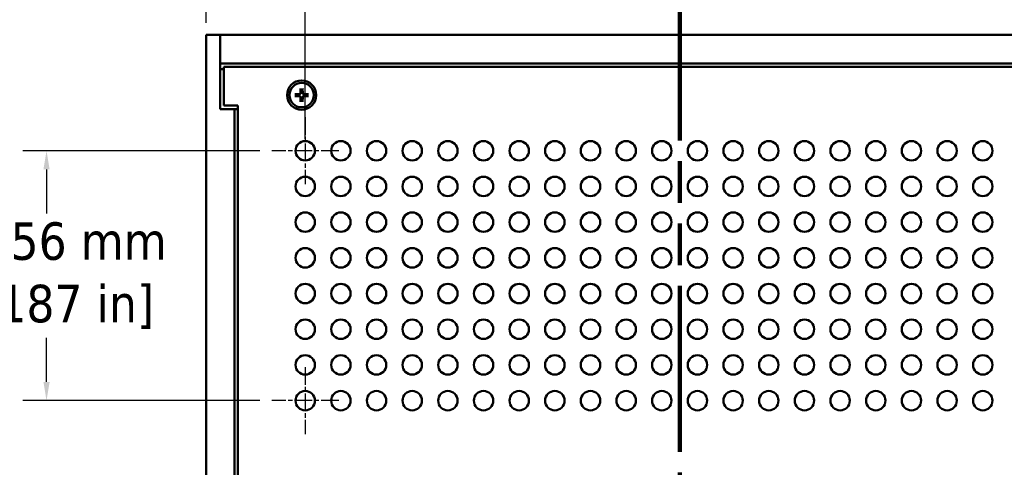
# Model space of a CAD drawing. Header units: millimetres. Extents: x 4 to 1435, y 25 to 906.
# Tile 4 of 18: x 202 to 421, y 459 to 558. Entities that reach past the tile are written whole.
import ezdxf

# ---------------------------------------------------------------- set-up
doc = ezdxf.new("R2010")
doc.units = ezdxf.units.MM
doc.header["$LTSCALE"] = 1.666667
doc.linetypes.add('CHAIN', pattern=[0.3543, 0.2362, -0.0295, 0.0591, -0.0295])
doc.linetypes.add('DOUBLE_DASH_CHAIN', pattern=[1.2403, 0.6614, -0.0827, 0.1654, -0.0827, 0.1654, -0.0827])
for name, color, linetype, lineweight in [('Center Mark (ANSI)', 7, 'Continuous', 25), ('Dimension (ANSI)', 7, 'Continuous', 25), ('Section Line (ANSI)', 7, 'DOUBLE_DASH_CHAIN', 100), ('Visible (ANSI)', 7, 'Continuous', 50)]:
    doc.layers.add(name, color=color, linetype=linetype, lineweight=lineweight)
doc.styles.add('Note Text (ANSI)', font='tahoma.ttf')
doc.dimstyles.new('Default - mm (ANSI)', dxfattribs={"dimscale": 1.666667, "dimtxt": 5, "dimasz": 2.5, "dimexe": 3.175, "dimexo": 1.6002, "dimgap": 0.8, "dimtad": 0, "dimtih": 1, "dimtoh": 1, "dimrnd": 1e-08, "dimzin": 0, "dimdsep": 46, "dimtxsty": 'Note Text (ANSI)', "dimcen": 0.09, "dimdle": 10, "dimclrd": 256, "dimclre": 256, "dimclrt": 256, "dimadec": 1, "dimazin": 0, "dimtfac": 0.6096, "dimtofl": 0, "dimtmove": 0, "dimatfit": 3, "dimldrblk": 'Filled-1', "dimfxl": 1, "dimtolj": 1, "dimtzin": 0, "dimlwd": -1, "dimlwe": -1, "dimarcsym": 0})

# ---------------------------------------------------------------- blocks, each defined once
blk = doc.blocks.new('2dTransSection1')
at = {"layer": 'Section Line (ANSI)', "linetype": 'DOUBLE_DASH_CHAIN', "ltscale": 20.090685}
blk.add_line((209.27, 340.89), (209.27, 204.88), dxfattribs=at)
at = {"layer": 'Section Line (ANSI)', "linetype": 'Continuous'}
blk.add_line((209.27, 340.89), (209.27, 329.47), dxfattribs=at)
blk = doc.blocks.new('*D9')
at = {"layer": 'Defpoints', "color": 0, "transparency": 16777216}
for p in [(454.19, 613.73), (243.37, 554.75), (454.19, 554.75)]:
    blk.add_point(p, dxfattribs=at)
at = {"layer": 'Dimension (ANSI)', "transparency": 16777216}
for p, q in [((243.37, 557.42), (243.37, 619.02)), ((454.19, 557.42), (454.19, 619.02)), ((247.54, 613.73), (266.13, 613.73)), ((450.02, 613.73), (329.25, 613.73))]:
    blk.add_line(p, q, dxfattribs=at)
for points in [[(247.54, 614.42), (247.54, 613.04), (243.37, 613.73)], [(450.02, 614.42), (450.02, 613.04), (454.19, 613.73)]]:
    blk.add_solid(points, dxfattribs=at)
at = {"layer": 'Dimension (ANSI)', "transparency": 16777216, "insert": (297.69, 613.73), "char_height": 8.3333, "attachment_point": 5, "style": 'Note Text (ANSI)'}
blk.add_mtext('\\A1; 210.82 mm\\P[8.300 in]', dxfattribs=at)
blk = doc.blocks.new('Filled-1')
at = {"color": 0}
for p, q in [((0, 0), (-1, 0.333)), ((-1, 0.333), (-1, -0.333)), ((-1, 0), (0, 0)), ((-1, -0.333), (0, 0))]:
    blk.add_line(p, q, dxfattribs=at)
at = {"color": 0, "flags": 128}
blk.add_lwpolyline([(-1, -0.333), (0, 0), (-1, 0.333), (-1, -0.333)], dxfattribs=at)
at = {"color": 0}
blk.add_solid([(-1, -0.333), (0, 0), (-1, 0.333), (-1, -0.333)], dxfattribs=at)
blk = doc.blocks.new('*D17')
at = {"layer": 'Defpoints', "color": 0, "transparency": 16777216}
for p in [(432.12, 587.6), (432.12, 536.43), (265.44, 528.98)]:
    blk.add_point(p, dxfattribs=at)
at = {"layer": 'Dimension (ANSI)', "transparency": 16777216}
for p, q in [((265.44, 531.65), (265.44, 592.89)), ((432.12, 539.1), (432.12, 592.89)), ((269.6, 587.6), (350.97, 587.6)), ((427.96, 587.6), (414.09, 587.6))]:
    blk.add_line(p, q, dxfattribs=at)
for points in [[(269.6, 588.29), (269.6, 586.9), (265.44, 587.6)], [(427.96, 588.29), (427.96, 586.9), (432.12, 587.6)]]:
    blk.add_solid(points, dxfattribs=at)
at = {"layer": 'Dimension (ANSI)', "transparency": 16777216, "insert": (382.53, 587.6), "char_height": 8.3333, "attachment_point": 5, "style": 'Note Text (ANSI)'}
blk.add_mtext('\\A1; 166.69 mm\\P[6.562 in]', dxfattribs=at)
blk = doc.blocks.new('*D18')
at = {"layer": 'Defpoints', "color": 0, "transparency": 16777216}
for p in [(257.99, 528.98), (207.86, 473.42), (257.99, 473.42)]:
    blk.add_point(p, dxfattribs=at)
at = {"layer": 'Dimension (ANSI)', "transparency": 16777216}
for p, q in [((255.32, 528.98), (202.57, 528.98)), ((207.86, 524.81), (207.86, 515.01)), ((207.86, 477.59), (207.86, 487.39)), ((255.32, 473.42), (202.57, 473.42))]:
    blk.add_line(p, q, dxfattribs=at)
for points in [[(207.17, 524.81), (208.56, 524.81), (207.86, 528.98)], [(207.17, 477.59), (208.56, 477.59), (207.86, 473.42)]]:
    blk.add_solid(points, dxfattribs=at)
at = {"layer": 'Dimension (ANSI)', "transparency": 16777216, "insert": (207.86, 501.2), "char_height": 8.3333, "attachment_point": 5, "style": 'Note Text (ANSI)'}
blk.add_mtext('\\A1; 55.56 mm\\P[2.187 in]', dxfattribs=at)

msp = doc.modelspace()

# ---------------------------------------------------------------- linework, layer by layer
at = {"layer": 'Center Mark (ANSI)', "linetype": 'CHAIN', "ltscale": 9.936316}
for p, q in [((265.437, 536.433), (265.437, 521.529)), ((272.889, 528.981), (257.986, 528.981)), ((265.437, 480.87), (265.437, 465.967)), ((272.889, 473.418), (257.986, 473.418))]:
    msp.add_line(p, q, dxfattribs=at)
at = {"layer": 'Visible (ANSI)'}
for p, q in [((246.546, 554.75), (243.371, 554.75)), ((243.371, 554.75), (243.371, 351.55)), ((246.546, 538.25), (246.546, 554.75)), ((246.546, 554.75), (246.546, 548.4)), ((451.016, 554.75), (246.546, 554.75)), ((451.016, 548.4), (246.546, 548.4)), ((247.296, 547.13), (246.546, 547.13)), ((450.266, 547.65), (247.296, 547.65)), ((247.296, 547.65), (247.296, 539)), ((263.144, 541.577), (264.199, 541.602)), ((264.416, 542.85), (264.392, 541.795)), ((264.871, 542.85), (264.896, 541.795)), ((266.144, 541.577), (265.088, 541.602)), ((263.144, 541.123), (264.199, 541.098)), ((264.416, 539.85), (264.392, 540.905)), ((264.871, 539.85), (264.896, 540.905)), ((266.144, 541.123), (265.088, 541.098)), ((249.721, 538.25), (246.546, 538.25)), ((247.296, 539), (250.471, 539)), ((250.471, 538.25), (249.721, 538.25)), ((249.721, 538.25), (249.721, 368.05)), ((250.471, 539), (250.471, 367.3))]:
    msp.add_line(p, q, dxfattribs=at)
at = {"layer": 'Visible (ANSI)', "flags": 128}
for points in [[(263.144, 541.577), (263.148, 541.577), (263.152, 541.577), (263.156, 541.578), (263.161, 541.578), (263.165, 541.578), (263.169, 541.578), (263.173, 541.578), (263.177, 541.578), (263.181, 541.578), (263.185, 541.578), (263.188, 541.578), (263.192, 541.578), (263.196, 541.578), (263.199, 541.578), (263.203, 541.578), (263.206, 541.578), (263.209, 541.578), (263.212, 541.578), (263.215, 541.578), (263.217, 541.578), (263.22, 541.578), (263.222, 541.578), (263.225, 541.578), (263.227, 541.578)], [(263.948, 541.571), (263.927, 541.571), (263.904, 541.571), (263.882, 541.571), (263.858, 541.571), (263.834, 541.572), (263.81, 541.572), (263.785, 541.572), (263.759, 541.573), (263.732, 541.573), (263.705, 541.573), (263.677, 541.573), (263.648, 541.574), (263.619, 541.574), (263.588, 541.574), (263.557, 541.575), (263.525, 541.575), (263.491, 541.575), (263.457, 541.576), (263.422, 541.576), (263.385, 541.577), (263.347, 541.577), (263.309, 541.577), (263.268, 541.578), (263.227, 541.578)], [(264.2, 541.574), (264.192, 541.574), (264.184, 541.574), (264.176, 541.574), (264.168, 541.574), (264.16, 541.574), (264.151, 541.574), (264.142, 541.573), (264.133, 541.573), (264.124, 541.573), (264.114, 541.573), (264.105, 541.573), (264.095, 541.573), (264.084, 541.573), (264.074, 541.572), (264.063, 541.572), (264.052, 541.572), (264.04, 541.572), (264.028, 541.572), (264.016, 541.572), (264.003, 541.571), (263.99, 541.571), (263.977, 541.571), (263.963, 541.571), (263.948, 541.571)], [(264.419, 541.794), (264.419, 541.78), (264.417, 541.767), (264.415, 541.753), (264.412, 541.74), (264.408, 541.727), (264.403, 541.713), (264.397, 541.7), (264.39, 541.687), (264.382, 541.674), (264.373, 541.662), (264.364, 541.65), (264.354, 541.64), (264.343, 541.63), (264.332, 541.62), (264.32, 541.612), (264.307, 541.604), (264.294, 541.597), (264.28, 541.591), (264.267, 541.586), (264.253, 541.582), (264.24, 541.579), (264.227, 541.576), (264.213, 541.575), (264.2, 541.574)], [(264.415, 542.767), (264.415, 542.769), (264.415, 542.771), (264.415, 542.774), (264.415, 542.776), (264.415, 542.779), (264.415, 542.782), (264.415, 542.785), (264.415, 542.788), (264.415, 542.791), (264.415, 542.794), (264.415, 542.798), (264.415, 542.801), (264.416, 542.805), (264.416, 542.809), (264.416, 542.813), (264.416, 542.817), (264.416, 542.82), (264.416, 542.825), (264.416, 542.829), (264.416, 542.833), (264.416, 542.837), (264.416, 542.842), (264.416, 542.846), (264.416, 542.85)], [(264.415, 542.767), (264.416, 542.725), (264.416, 542.685), (264.417, 542.646), (264.417, 542.608), (264.417, 542.572), (264.418, 542.537), (264.418, 542.502), (264.419, 542.469), (264.419, 542.437), (264.419, 542.405), (264.42, 542.375), (264.42, 542.345), (264.42, 542.317), (264.421, 542.289), (264.421, 542.261), (264.421, 542.235), (264.421, 542.209), (264.422, 542.184), (264.422, 542.159), (264.422, 542.135), (264.422, 542.112), (264.423, 542.089), (264.423, 542.067), (264.423, 542.045)], [(264.423, 542.045), (264.423, 542.031), (264.423, 542.017), (264.422, 542.003), (264.422, 541.99), (264.422, 541.978), (264.422, 541.966), (264.422, 541.954), (264.422, 541.942), (264.421, 541.931), (264.421, 541.92), (264.421, 541.909), (264.421, 541.899), (264.421, 541.889), (264.421, 541.879), (264.42, 541.87), (264.42, 541.86), (264.42, 541.851), (264.42, 541.843), (264.42, 541.834), (264.42, 541.826), (264.42, 541.817), (264.42, 541.809), (264.419, 541.802), (264.419, 541.794)], [(264.864, 542.045), (264.864, 542.067), (264.865, 542.089), (264.865, 542.112), (264.865, 542.135), (264.865, 542.159), (264.866, 542.184), (264.866, 542.209), (264.866, 542.235), (264.866, 542.261), (264.867, 542.289), (264.867, 542.317), (264.867, 542.345), (264.868, 542.375), (264.868, 542.405), (264.868, 542.437), (264.869, 542.469), (264.869, 542.502), (264.869, 542.537), (264.87, 542.572), (264.87, 542.608), (264.871, 542.646), (264.871, 542.685), (264.871, 542.725), (264.872, 542.767)], [(264.868, 541.794), (264.868, 541.802), (264.868, 541.809), (264.868, 541.817), (264.867, 541.826), (264.867, 541.834), (264.867, 541.843), (264.867, 541.851), (264.867, 541.86), (264.867, 541.87), (264.867, 541.879), (264.867, 541.889), (264.866, 541.899), (264.866, 541.909), (264.866, 541.92), (264.866, 541.931), (264.866, 541.942), (264.866, 541.954), (264.865, 541.966), (264.865, 541.978), (264.865, 541.99), (264.865, 542.003), (264.865, 542.017), (264.864, 542.031), (264.864, 542.045)], [(265.088, 541.574), (265.074, 541.575), (265.06, 541.576), (265.047, 541.579), (265.034, 541.582), (265.02, 541.586), (265.007, 541.591), (264.993, 541.597), (264.98, 541.604), (264.967, 541.612), (264.955, 541.62), (264.944, 541.63), (264.933, 541.64), (264.923, 541.65), (264.914, 541.662), (264.905, 541.674), (264.897, 541.687), (264.89, 541.7), (264.884, 541.713), (264.879, 541.727), (264.875, 541.74), (264.872, 541.753), (264.87, 541.767), (264.869, 541.78), (264.868, 541.794)], [(264.871, 542.85), (264.871, 542.846), (264.871, 542.842), (264.871, 542.837), (264.871, 542.833), (264.871, 542.829), (264.871, 542.825), (264.871, 542.82), (264.872, 542.817), (264.872, 542.813), (264.872, 542.809), (264.872, 542.805), (264.872, 542.801), (264.872, 542.798), (264.872, 542.794), (264.872, 542.791), (264.872, 542.788), (264.872, 542.785), (264.872, 542.782), (264.872, 542.779), (264.872, 542.776), (264.872, 542.774), (264.872, 542.771), (264.872, 542.769), (264.872, 542.767)], [(265.339, 541.571), (265.324, 541.571), (265.311, 541.571), (265.297, 541.571), (265.284, 541.571), (265.271, 541.572), (265.259, 541.572), (265.247, 541.572), (265.236, 541.572), (265.224, 541.572), (265.214, 541.572), (265.203, 541.573), (265.193, 541.573), (265.183, 541.573), (265.173, 541.573), (265.163, 541.573), (265.154, 541.573), (265.145, 541.573), (265.136, 541.574), (265.128, 541.574), (265.119, 541.574), (265.111, 541.574), (265.103, 541.574), (265.095, 541.574), (265.088, 541.574)], [(266.061, 541.578), (266.019, 541.578), (265.979, 541.577), (265.94, 541.577), (265.902, 541.577), (265.866, 541.576), (265.83, 541.576), (265.796, 541.575), (265.763, 541.575), (265.73, 541.575), (265.699, 541.574), (265.669, 541.574), (265.639, 541.574), (265.61, 541.573), (265.582, 541.573), (265.555, 541.573), (265.528, 541.573), (265.503, 541.572), (265.477, 541.572), (265.453, 541.572), (265.429, 541.571), (265.406, 541.571), (265.383, 541.571), (265.361, 541.571), (265.339, 541.571)], [(266.061, 541.578), (266.063, 541.578), (266.065, 541.578), (266.067, 541.578), (266.07, 541.578), (266.073, 541.578), (266.075, 541.578), (266.078, 541.578), (266.081, 541.578), (266.084, 541.578), (266.088, 541.578), (266.091, 541.578), (266.095, 541.578), (266.099, 541.578), (266.103, 541.578), (266.106, 541.578), (266.11, 541.578), (266.114, 541.578), (266.118, 541.578), (266.122, 541.578), (266.127, 541.578), (266.131, 541.578), (266.135, 541.577), (266.14, 541.577), (266.144, 541.577)], [(263.227, 541.122), (263.225, 541.122), (263.222, 541.122), (263.22, 541.122), (263.217, 541.122), (263.215, 541.122), (263.212, 541.122), (263.209, 541.122), (263.206, 541.122), (263.203, 541.122), (263.199, 541.122), (263.196, 541.122), (263.192, 541.122), (263.188, 541.122), (263.185, 541.122), (263.181, 541.122), (263.177, 541.122), (263.173, 541.122), (263.169, 541.122), (263.165, 541.122), (263.161, 541.122), (263.156, 541.122), (263.152, 541.123), (263.148, 541.123), (263.144, 541.123)], [(263.227, 541.122), (263.268, 541.122), (263.309, 541.123), (263.347, 541.123), (263.385, 541.123), (263.422, 541.124), (263.457, 541.124), (263.491, 541.125), (263.525, 541.125), (263.557, 541.125), (263.588, 541.126), (263.619, 541.126), (263.648, 541.126), (263.677, 541.127), (263.705, 541.127), (263.732, 541.127), (263.759, 541.127), (263.785, 541.128), (263.81, 541.128), (263.834, 541.128), (263.858, 541.128), (263.882, 541.129), (263.904, 541.129), (263.927, 541.129), (263.948, 541.129)], [(263.948, 541.129), (263.963, 541.129), (263.977, 541.129), (263.99, 541.129), (264.003, 541.129), (264.016, 541.128), (264.028, 541.128), (264.04, 541.128), (264.052, 541.128), (264.063, 541.128), (264.074, 541.128), (264.084, 541.127), (264.095, 541.127), (264.105, 541.127), (264.114, 541.127), (264.124, 541.127), (264.133, 541.127), (264.142, 541.127), (264.151, 541.126), (264.16, 541.126), (264.168, 541.126), (264.176, 541.126), (264.184, 541.126), (264.192, 541.126), (264.2, 541.126)], [(264.2, 541.126), (264.213, 541.125), (264.227, 541.124), (264.24, 541.121), (264.253, 541.118), (264.267, 541.114), (264.28, 541.109), (264.294, 541.103), (264.307, 541.096), (264.32, 541.088), (264.332, 541.08), (264.343, 541.07), (264.354, 541.06), (264.364, 541.05), (264.373, 541.038), (264.382, 541.026), (264.39, 541.013), (264.397, 541), (264.403, 540.987), (264.408, 540.973), (264.412, 540.96), (264.415, 540.947), (264.417, 540.933), (264.419, 540.92), (264.419, 540.906)], [(264.423, 540.655), (264.423, 540.633), (264.423, 540.611), (264.422, 540.588), (264.422, 540.565), (264.422, 540.541), (264.422, 540.516), (264.421, 540.491), (264.421, 540.465), (264.421, 540.439), (264.421, 540.411), (264.42, 540.383), (264.42, 540.355), (264.42, 540.325), (264.419, 540.295), (264.419, 540.263), (264.419, 540.231), (264.418, 540.198), (264.418, 540.163), (264.417, 540.128), (264.417, 540.092), (264.417, 540.054), (264.416, 540.015), (264.416, 539.975), (264.415, 539.933)], [(264.416, 539.85), (264.416, 539.854), (264.416, 539.858), (264.416, 539.863), (264.416, 539.867), (264.416, 539.871), (264.416, 539.875), (264.416, 539.879), (264.416, 539.883), (264.416, 539.887), (264.416, 539.891), (264.416, 539.895), (264.415, 539.898), (264.415, 539.902), (264.415, 539.906), (264.415, 539.909), (264.415, 539.912), (264.415, 539.915), (264.415, 539.918), (264.415, 539.921), (264.415, 539.924), (264.415, 539.926), (264.415, 539.929), (264.415, 539.931), (264.415, 539.933)], [(264.419, 540.906), (264.419, 540.898), (264.42, 540.89), (264.42, 540.883), (264.42, 540.874), (264.42, 540.866), (264.42, 540.857), (264.42, 540.849), (264.42, 540.839), (264.42, 540.83), (264.421, 540.821), (264.421, 540.811), (264.421, 540.801), (264.421, 540.791), (264.421, 540.78), (264.421, 540.769), (264.422, 540.758), (264.422, 540.746), (264.422, 540.734), (264.422, 540.722), (264.422, 540.71), (264.422, 540.696), (264.423, 540.683), (264.423, 540.669), (264.423, 540.655)], [(264.864, 540.655), (264.864, 540.669), (264.865, 540.683), (264.865, 540.696), (264.865, 540.71), (264.865, 540.722), (264.865, 540.734), (264.866, 540.746), (264.866, 540.758), (264.866, 540.769), (264.866, 540.78), (264.866, 540.791), (264.866, 540.801), (264.867, 540.811), (264.867, 540.821), (264.867, 540.83), (264.867, 540.839), (264.867, 540.849), (264.867, 540.857), (264.867, 540.866), (264.867, 540.874), (264.868, 540.883), (264.868, 540.89), (264.868, 540.898), (264.868, 540.906)], [(264.872, 539.933), (264.871, 539.975), (264.871, 540.015), (264.871, 540.054), (264.87, 540.092), (264.87, 540.128), (264.869, 540.163), (264.869, 540.198), (264.869, 540.231), (264.868, 540.263), (264.868, 540.295), (264.868, 540.325), (264.867, 540.355), (264.867, 540.383), (264.867, 540.411), (264.866, 540.439), (264.866, 540.465), (264.866, 540.491), (264.866, 540.516), (264.865, 540.541), (264.865, 540.565), (264.865, 540.588), (264.865, 540.611), (264.864, 540.633), (264.864, 540.655)], [(264.868, 540.906), (264.869, 540.92), (264.87, 540.933), (264.872, 540.947), (264.875, 540.96), (264.879, 540.973), (264.884, 540.987), (264.89, 541), (264.897, 541.013), (264.905, 541.026), (264.914, 541.038), (264.923, 541.05), (264.933, 541.06), (264.944, 541.07), (264.955, 541.08), (264.967, 541.088), (264.98, 541.096), (264.993, 541.103), (265.007, 541.109), (265.02, 541.114), (265.034, 541.118), (265.047, 541.121), (265.06, 541.124), (265.074, 541.125), (265.088, 541.126)], [(264.872, 539.933), (264.872, 539.931), (264.872, 539.929), (264.872, 539.926), (264.872, 539.924), (264.872, 539.921), (264.872, 539.918), (264.872, 539.915), (264.872, 539.912), (264.872, 539.909), (264.872, 539.906), (264.872, 539.902), (264.872, 539.898), (264.872, 539.895), (264.872, 539.891), (264.872, 539.887), (264.872, 539.883), (264.871, 539.879), (264.871, 539.875), (264.871, 539.871), (264.871, 539.867), (264.871, 539.863), (264.871, 539.858), (264.871, 539.854), (264.871, 539.85)], [(265.088, 541.126), (265.095, 541.126), (265.103, 541.126), (265.111, 541.126), (265.119, 541.126), (265.128, 541.126), (265.136, 541.126), (265.145, 541.127), (265.154, 541.127), (265.163, 541.127), (265.173, 541.127), (265.183, 541.127), (265.193, 541.127), (265.203, 541.127), (265.214, 541.128), (265.224, 541.128), (265.236, 541.128), (265.247, 541.128), (265.259, 541.128), (265.271, 541.128), (265.284, 541.129), (265.297, 541.129), (265.311, 541.129), (265.324, 541.129), (265.339, 541.129)], [(265.339, 541.129), (265.361, 541.129), (265.383, 541.129), (265.406, 541.129), (265.429, 541.128), (265.453, 541.128), (265.477, 541.128), (265.503, 541.128), (265.528, 541.127), (265.555, 541.127), (265.582, 541.127), (265.61, 541.127), (265.639, 541.126), (265.669, 541.126), (265.699, 541.126), (265.73, 541.125), (265.763, 541.125), (265.796, 541.125), (265.83, 541.124), (265.866, 541.124), (265.902, 541.123), (265.94, 541.123), (265.979, 541.123), (266.019, 541.122), (266.061, 541.122)], [(266.144, 541.123), (266.14, 541.123), (266.135, 541.123), (266.131, 541.122), (266.127, 541.122), (266.122, 541.122), (266.118, 541.122), (266.114, 541.122), (266.11, 541.122), (266.106, 541.122), (266.103, 541.122), (266.099, 541.122), (266.095, 541.122), (266.091, 541.122), (266.088, 541.122), (266.084, 541.122), (266.081, 541.122), (266.078, 541.122), (266.075, 541.122), (266.073, 541.122), (266.07, 541.122), (266.067, 541.122), (266.065, 541.122), (266.063, 541.122), (266.061, 541.122)]]:
    msp.add_lwpolyline(points, dxfattribs=at)
at = {"layer": 'Visible (ANSI)'}
for centre, radius in [((264.644, 541.35), 3.25), ((264.644, 541.35), 2.715), ((265.437, 528.981), 2.16), ((273.375, 528.981), 2.16), ((281.312, 528.981), 2.16), ((289.25, 528.981), 2.16), ((297.187, 528.981), 2.16), ((305.125, 528.981), 2.16), ((313.062, 528.981), 2.16), ((321, 528.981), 2.16), ((328.937, 528.981), 2.16), ((336.875, 528.981), 2.16), ((344.812, 528.981), 2.16), ((352.75, 528.981), 2.16), ((360.687, 528.981), 2.16), ((368.625, 528.981), 2.16), ((376.562, 528.981), 2.16), ((384.5, 528.981), 2.16), ((392.437, 528.981), 2.16), ((400.375, 528.981), 2.16), ((408.312, 528.981), 2.16), ((416.25, 528.981), 2.16), ((265.437, 521.043), 2.16), ((273.375, 521.043), 2.16), ((281.312, 521.043), 2.16), ((289.25, 521.043), 2.16), ((297.187, 521.043), 2.16), ((305.125, 521.043), 2.16), ((313.062, 521.043), 2.16), ((321, 521.043), 2.16), ((328.937, 521.043), 2.16), ((336.875, 521.043), 2.16), ((344.812, 521.043), 2.16), ((352.75, 521.043), 2.16), ((360.687, 521.043), 2.16), ((368.625, 521.043), 2.16), ((376.562, 521.043), 2.16), ((384.5, 521.043), 2.16), ((392.437, 521.043), 2.16), ((400.375, 521.043), 2.16), ((408.312, 521.043), 2.16), ((416.25, 521.043), 2.16), ((265.437, 513.106), 2.16), ((273.375, 513.106), 2.16), ((281.312, 513.106), 2.16), ((289.25, 513.106), 2.16), ((297.187, 513.106), 2.16), ((305.125, 513.106), 2.16), ((313.062, 513.106), 2.16), ((321, 513.106), 2.16), ((328.937, 513.106), 2.16), ((336.875, 513.106), 2.16), ((344.812, 513.106), 2.16), ((352.75, 513.106), 2.16), ((360.687, 513.106), 2.16), ((368.625, 513.106), 2.16), ((376.562, 513.106), 2.16), ((384.5, 513.106), 2.16), ((392.437, 513.106), 2.16), ((400.375, 513.106), 2.16), ((408.312, 513.106), 2.16), ((416.25, 513.106), 2.16), ((265.437, 505.168), 2.16), ((273.375, 505.168), 2.16), ((281.312, 505.168), 2.16), ((289.25, 505.168), 2.16), ((297.187, 505.168), 2.16), ((305.125, 505.168), 2.16), ((313.062, 505.168), 2.16), ((321, 505.168), 2.16), ((328.937, 505.168), 2.16), ((336.875, 505.168), 2.16), ((344.812, 505.168), 2.16), ((352.75, 505.168), 2.16), ((360.687, 505.168), 2.16), ((368.625, 505.168), 2.16), ((376.562, 505.168), 2.16), ((384.5, 505.168), 2.16), ((392.437, 505.168), 2.16), ((400.375, 505.168), 2.16), ((408.312, 505.168), 2.16), ((416.25, 505.168), 2.16), ((265.437, 497.231), 2.16), ((273.375, 497.231), 2.16), ((281.312, 497.231), 2.16), ((289.25, 497.231), 2.16), ((297.187, 497.231), 2.16), ((305.125, 497.231), 2.16), ((313.062, 497.231), 2.16), ((321, 497.231), 2.16), ((328.937, 497.231), 2.16), ((336.875, 497.231), 2.16), ((344.812, 497.231), 2.16), ((352.75, 497.231), 2.16), ((360.687, 497.231), 2.16), ((368.625, 497.231), 2.16), ((376.562, 497.231), 2.16), ((384.5, 497.231), 2.16), ((392.437, 497.231), 2.16), ((400.375, 497.231), 2.16), ((408.312, 497.231), 2.16), ((416.25, 497.231), 2.16), ((265.437, 489.293), 2.16), ((273.375, 489.293), 2.16), ((281.312, 489.293), 2.16), ((289.25, 489.293), 2.16), ((297.187, 489.293), 2.16), ((305.125, 489.293), 2.16), ((313.062, 489.293), 2.16), ((321, 489.293), 2.16), ((328.937, 489.293), 2.16), ((336.875, 489.293), 2.16), ((344.812, 489.293), 2.16), ((352.75, 489.293), 2.16), ((360.687, 489.293), 2.16), ((368.625, 489.293), 2.16), ((376.562, 489.293), 2.16), ((384.5, 489.293), 2.16), ((392.437, 489.293), 2.16), ((400.375, 489.293), 2.16), ((408.312, 489.293), 2.16), ((416.25, 489.293), 2.16), ((265.437, 481.356), 2.16), ((273.375, 481.356), 2.16), ((281.312, 481.356), 2.16), ((289.25, 481.356), 2.16), ((297.187, 481.356), 2.16), ((305.125, 481.356), 2.16), ((313.062, 481.356), 2.16), ((321, 481.356), 2.16), ((328.937, 481.356), 2.16), ((336.875, 481.356), 2.16), ((344.812, 481.356), 2.16), ((352.75, 481.356), 2.16), ((360.687, 481.356), 2.16), ((368.625, 481.356), 2.16), ((376.562, 481.356), 2.16), ((384.5, 481.356), 2.16), ((392.437, 481.356), 2.16), ((400.375, 481.356), 2.16), ((408.312, 481.356), 2.16), ((416.25, 481.356), 2.16), ((265.437, 473.418), 2.16), ((273.375, 473.418), 2.16), ((281.312, 473.418), 2.16), ((289.25, 473.418), 2.16), ((297.187, 473.418), 2.16), ((305.125, 473.418), 2.16), ((313.062, 473.418), 2.16), ((321, 473.418), 2.16), ((328.937, 473.418), 2.16), ((336.875, 473.418), 2.16), ((344.812, 473.418), 2.16), ((352.75, 473.418), 2.16), ((360.687, 473.418), 2.16), ((368.625, 473.418), 2.16), ((376.562, 473.418), 2.16), ((384.5, 473.418), 2.16), ((392.437, 473.418), 2.16), ((400.375, 473.418), 2.16), ((408.312, 473.418), 2.16), ((416.25, 473.418), 2.16)]:
    msp.add_circle(centre, radius, dxfattribs=at)
for centre, radius, start, end in [((264.644, 541.35), 0.729, 162.39692, 197.60308), ((264.194, 541.799), 0.197, 271.34818, 358.65182), ((264.644, 541.35), 0.729, 72.39692, 107.60308), ((265.093, 541.799), 0.197, 181.34818, 268.65182), ((264.644, 541.35), 0.729, 342.39692, 17.60308), ((264.194, 540.901), 0.197, 1.34818, 88.65182), ((264.644, 541.35), 0.729, 252.39692, 287.60308), ((265.093, 540.901), 0.197, 91.34818, 178.65182)]:
    msp.add_arc(centre, radius, start, end, dxfattribs=at)

# ---------------------------------------------------------------- block references
at = {"layer": 'Section Line (ANSI)', "xscale": 1.666666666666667, "yscale": 1.666666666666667, "zscale": 1.666666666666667}
msp.add_blockref('2dTransSection1', (0, 0), dxfattribs=at)

# ---------------------------------------------------------------- dimensions: what is measured, and where the dimension line sits
at = {"layer": 'Dimension (ANSI)'}
for base, p1, p2, angle, text, override, picture, middle in [((454.191, 613.73), (243.371, 554.75), (454.191, 554.75), 180, ' <> mm\\X[8.300 in]', {"dimtih": 0, "dimtoh": 0, "dimdec": 2, "dimpost": '', "dimtp": 0, "dimtm": 0, "dimtdec": 2, "dimatfit": 1}, '*D9', (297.686, 613.73)), ((432.125, 587.597), (265.437, 528.981), (432.125, 536.433), 180, ' <> mm\\X[6.562 in]', {"dimtih": 0, "dimtoh": 0, "dimdec": 2, "dimpost": '', "dimtp": 0, "dimtm": 0, "dimtdec": 2, "dimatfit": 1}, '*D17', (382.527, 587.597)), ((207.864, 473.418), (257.986, 528.981), (257.986, 473.418), 90, ' <> mm\\X[2.187 in]', {"dimdec": 2, "dimpost": '', "dimtp": 0, "dimtm": 0, "dimtdec": 2, "dimatfit": 1}, '*D18', (207.864, 501.2))]:
    dim = msp.add_linear_dim(base=base, p1=p1, p2=p2, angle=angle, text=text, dimstyle='Default - mm (ANSI)', override=override, dxfattribs=at)
    dim.commit()
    dim.dimension.update_dxf_attribs({"geometry": picture, "text_midpoint": middle, "dimtype": 160})

doc.saveas('drawing.dxf')
